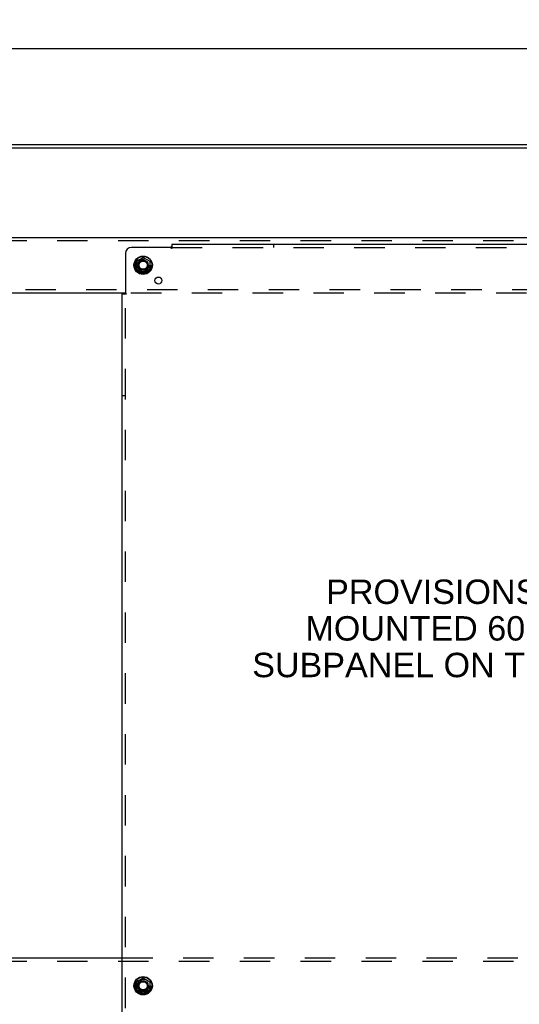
# Model space of a CAD drawing. Header units: inches. Extents: x 0 to 224, y 0 to 145.
# Tile 29 of 41: x 140 to 160, y 84 to 124. Entities that reach past the tile are written whole.
import ezdxf

# ---------------------------------------------------------------- set-up
doc = ezdxf.new("R2010")
doc.units = ezdxf.units.IN
doc.header["$LTSCALE"] = 12.302632
doc.header["$MEASUREMENT"] = 0
doc.linetypes.add('DOT', pattern=[0.2, 0.1, -0.1])
doc.linetypes.add('HIDDEN', pattern=[0.2, 0.1, -0.1])
doc.layers.get('0').update_dxf_attribs({"linetype": 'CONTINUOUS'})
for name, color, linetype in [('DEFAULT_2', 8, 'HIDDEN'), ('DIMENSIONS', 7, 'CONTINUOUS'), ('SUBPANELS', 7, 'CONTINUOUS')]:
    doc.layers.add(name, color=color, linetype=linetype)
doc.styles.get("Standard").update_dxf_attribs({"font": 'arial.ttf'})
doc.dimstyles.new('DIMSTYLE_1', dxfattribs={"dimtxt": 0.986842, "dimasz": 1.315789, "dimexe": 0.09, "dimexo": 0.07, "dimgap": 0.0375, "dimtad": 0, "dimtih": 1, "dimtoh": 1, "dimzin": 4, "dimdsep": 46, "dimtxsty": 'Standard', "dimblk": '_FILLED', "dimblk1": '_FILLED', "dimblk2": '_FILLED', "dimcen": 0.09, "dimadec": 3, "dimazin": 1, "dimtfac": 1, "dimtdec": 3, "dimtofl": 0, "dimtmove": 0, "dimatfit": 3, "dimldrblk": '_FILLED', "dimfxl": 0, "dimtolj": 1, "dimtzin": 4, "dimarcsym": 0})

# ---------------------------------------------------------------- blocks, each defined once
blk = doc.blocks.new('_FILLED')
at = {"color": 0, "linetype": 'ByBlock'}
blk.add_solid([(0, 0), (-1, 0.2), (-1, -0.2)], dxfattribs=at)
blk = doc.blocks.new('*D8')
at = {"layer": 'DIMENSIONS', "color": 2, "linetype": 'Continuous'}
for p, q in [((63.194, 119.22), (63.194, 123.598)), ((180.694, 119.22), (180.694, 123.598)), ((63.194, 122.414), (119.343, 122.414)), ((180.694, 122.414), (124.545, 122.414))]:
    blk.add_line(p, q, dxfattribs=at)
at = {"layer": 'DIMENSIONS', "color": 2, "linetype": 'Continuous', "xscale": 1.3157894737, "yscale": 1.3157894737, "zscale": 1.3157894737, "rotation": 180}
blk.add_blockref('_FILLED', (63.194, 122.414), dxfattribs=at)
at = {"layer": 'DIMENSIONS', "color": 2, "linetype": 'Continuous', "xscale": 1.3157894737, "yscale": 1.3157894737, "zscale": 1.3157894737}
blk.add_blockref('_FILLED', (180.694, 122.414), dxfattribs=at)
at = {"layer": 'DIMENSIONS', "color": 2, "linetype": 'Continuous', "insert": (121.944, 122.907), "char_height": 0.9868, "width": 4.21517, "attachment_point": 2, "line_spacing_factor": 0.9}
blk.add_mtext('117.50', dxfattribs=at)

msp = doc.modelspace()

# ---------------------------------------------------------------- linework, layer by layer
at = {"color": 7, "linetype": 'Continuous'}
for p, q in [((63.194, 118.424), (180.694, 118.424)), ((63.256, 118.549), (180.631, 118.549)), ((64.944, 114.799), (178.069, 114.799)), ((144.416, 113.828), (144.416, 113.519)), ((144.421, 113.837), (144.689, 113.991)), ((144.699, 113.991), (144.966, 113.837)), ((144.971, 113.828), (144.971, 113.519)), ((144.689, 113.356), (144.421, 113.511)), ((144.966, 113.511), (144.699, 113.356)), ((143.97, 112.549), (137.292, 112.549)), ((137.412, 85.674), (143.85, 85.674)), ((144.421, 84.712), (144.689, 84.866)), ((144.699, 84.866), (144.966, 84.712)), ((144.416, 84.703), (144.416, 84.394)), ((144.689, 84.231), (144.421, 84.386)), ((144.966, 84.386), (144.699, 84.231)), ((144.971, 84.703), (144.971, 84.394))]:
    msp.add_line(p, q, dxfattribs=at)
for centre, radius in [((144.694, 113.674), 0.372), ((144.694, 113.674), 0.356), ((144.694, 113.674), 0.204), ((144.694, 113.674), 0.188), ((144.694, 84.549), 0.372), ((144.694, 84.549), 0.356), ((144.694, 84.549), 0.204), ((144.694, 84.549), 0.188)]:
    msp.add_circle(centre, radius, dxfattribs=at)
for centre, start, end in [((144.426, 113.828), 120.0108, 179.9876), ((144.694, 113.983), 60.0117, 119.9873), ((144.961, 113.828), 0.0113, 59.988), ((144.426, 113.519), 180.0113, 239.988), ((144.961, 113.519), 300, 360), ((144.694, 113.365), 240.0117, 300), ((144.694, 84.858), 60, 120), ((144.426, 84.703), 120.0108, 179.9876), ((144.426, 84.394), 180.0113, 239.988), ((144.961, 84.703), 0.0113, 60), ((144.961, 84.394), 300, 360), ((144.694, 84.24), 240.0117, 299.9873)]:
    msp.add_arc(centre, 0.01, start, end, dxfattribs=at)
at = {"layer": 'DEFAULT_2', "color": 8, "linetype": 'HIDDEN'}
for p, q in [((64.944, 114.674), (178.069, 114.674)), ((178.069, 112.674), (64.944, 112.674)), ((177.417, 112.549), (143.97, 112.549)), ((143.85, 85.674), (177.537, 85.674)), ((64.944, 85.549), (178.069, 85.549))]:
    msp.add_line(p, q, dxfattribs=at)
for centre, radius in [((144.694, 113.674), 0.312), ((144.694, 113.674), 0.183), ((144.694, 113.674), 0.165), ((144.694, 84.549), 0.312), ((144.694, 84.549), 0.183), ((144.694, 84.549), 0.165)]:
    msp.add_circle(centre, radius, dxfattribs=at)
at = {"layer": 'DEFAULT_2', "color": 8, "linetype": 'DOT'}
for centre in [(144.694, 113.674), (144.694, 84.549)]:
    msp.add_circle(centre, 0.17, dxfattribs=at)
at = {"layer": 'SUBPANELS', "color": 3, "linetype": 'Continuous'}
for p, q in [((145.815, 114.393), (144.225, 114.393)), ((145.833, 114.411), (145.826, 114.405)), ((145.85, 114.518), (145.85, 114.431)), ((145.85, 114.518), (175.537, 114.518)), ((143.975, 114.143), (143.975, 112.553)), ((143.85, 56.58), (143.85, 112.518)), ((143.85, 112.518), (143.936, 112.518))]:
    msp.add_line(p, q, dxfattribs=at)
at = {"layer": 'SUBPANELS', "color": 8, "linetype": 'HIDDEN'}
for p, q in [((145.85, 114.431), (145.85, 114.352)), ((145.85, 114.393), (175.537, 114.393)), ((149.975, 114.393), (149.975, 114.518)), ((143.936, 112.518), (144.016, 112.518)), ((143.975, 56.58), (143.975, 112.518)), ((143.975, 108.393), (143.85, 108.393))]:
    msp.add_line(p, q, dxfattribs=at)
at = {"layer": 'SUBPANELS', "color": 3, "linetype": 'Continuous'}
for points in [[(145.826, 114.405), (145.824, 114.403), (145.823, 114.401), (145.821, 114.399), (145.819, 114.397), (145.817, 114.396), (145.816, 114.394), (145.815, 114.393)], [(145.85, 114.431), (145.848, 114.429), (145.847, 114.427), (145.845, 114.425), (145.844, 114.423), (145.842, 114.421), (145.84, 114.419), (145.839, 114.418), (145.837, 114.416), (145.836, 114.414), (145.834, 114.413), (145.833, 114.411)], [(143.936, 112.518), (143.939, 112.519), (143.941, 112.521), (143.943, 112.522), (143.945, 112.524), (143.946, 112.526), (143.948, 112.527), (143.95, 112.529), (143.952, 112.53), (143.953, 112.532), (143.955, 112.533), (143.956, 112.535)], [(143.956, 112.535), (143.963, 112.541), (143.965, 112.543), (143.966, 112.545), (143.968, 112.547), (143.97, 112.549), (143.972, 112.55), (143.973, 112.552), (143.975, 112.553)]]:
    msp.add_lwpolyline(points, dxfattribs=at)
at = {"layer": 'SUBPANELS', "color": 8, "linetype": 'HIDDEN'}
for points in [[(145.827, 114.373), (145.825, 114.378), (145.823, 114.38), (145.822, 114.383), (145.82, 114.385), (145.819, 114.387), (145.817, 114.389), (145.816, 114.391), (145.815, 114.393)], [(145.85, 114.352), (145.848, 114.352), (145.846, 114.353), (145.845, 114.354), (145.843, 114.355), (145.842, 114.356), (145.84, 114.357), (145.839, 114.359), (145.837, 114.36), (145.836, 114.362), (145.834, 114.363), (145.833, 114.365), (145.831, 114.367), (145.83, 114.369), (145.829, 114.371), (145.827, 114.373)], [(143.99, 112.543), (143.987, 112.544), (143.985, 112.546), (143.983, 112.547), (143.98, 112.549), (143.978, 112.55), (143.977, 112.552), (143.975, 112.553)], [(144.016, 112.518), (144.015, 112.519), (144.014, 112.521), (144.013, 112.523), (144.013, 112.524), (144.011, 112.526), (144.01, 112.527), (144.009, 112.529), (144.007, 112.531), (144.006, 112.532), (144.004, 112.533), (144.002, 112.535), (144.001, 112.536), (143.999, 112.537), (143.996, 112.539), (143.994, 112.54), (143.99, 112.543)]]:
    msp.add_lwpolyline(points, dxfattribs=at)
for centre in [(144.694, 113.674), (144.694, 84.549)]:
    msp.add_circle(centre, 0.25, dxfattribs=at)
at = {"layer": 'SUBPANELS', "color": 3, "linetype": 'Continuous'}
msp.add_circle((145.312, 113.055), 0.141, dxfattribs=at)
msp.add_arc((144.225, 114.143), 0.25, 90, 180, dxfattribs=at)

# ---------------------------------------------------------------- texts
at = {"layer": 'DIMENSIONS', "color": 2, "linetype": 'Continuous', "insert": (160.747, 100.969), "char_height": 0.98684, "width": 23.24032, "attachment_point": 2, "line_spacing_factor": 0.9}
msp.add_mtext('PROVISIONS FOR A STUD\\PMOUNTED 60.00"H x 33.75"W\\PSUBPANEL ON THE BODY BRACES', dxfattribs=at)

# ---------------------------------------------------------------- dimensions: what is measured, and where the dimension line sits
at = {"layer": 'DIMENSIONS', "color": 2, "linetype": 'Continuous'}
dim = msp.add_linear_dim(base=(180.694, 122.414), p1=(63.194, 119.15), p2=(180.694, 119.15), dimstyle='DIMSTYLE_1', dxfattribs=at)
dim.commit()
dim.dimension.update_dxf_attribs({"geometry": '*D8', "text_midpoint": (121.985, 122.408), "dimtype": 160})

doc.saveas('drawing.dxf')
